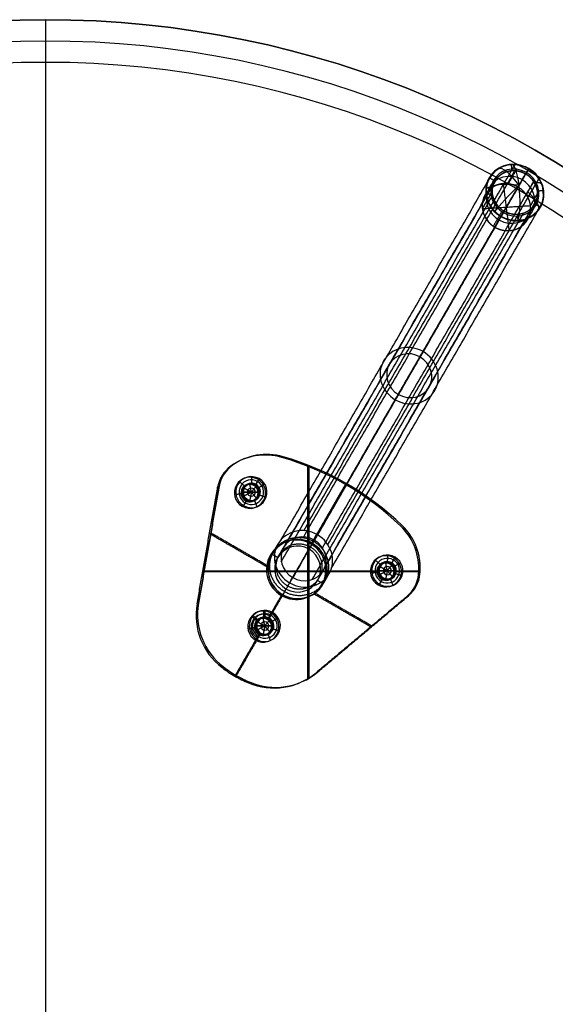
# Model space of a CAD drawing. Header units: millimetres. Extents: x -280 to 335, y -299 to 301.
# Tile 10 of 11: x 28 to 191, y 1 to 301. Entities that reach past the tile are written whole.
import ezdxf

# ---------------------------------------------------------------- set-up
doc = ezdxf.new("R2010")
doc.units = ezdxf.units.MM
doc.header["$MEASUREMENT"] = 0
doc.layers.add('Soround legs', color=7, linetype='Continuous', true_color=0x616161)
doc.layers.add('Sorund table top', color=7, linetype='Continuous', true_color=0x6d9c84)

msp = doc.modelspace()

# ---------------------------------------------------------------- linework, layer by layer
at = {"layer": 'Soround legs', "extrusion": (-0.17101, -0.296198, 0.939693)}
for centre, radius, start, end in [((30.67, 288.26, -96.9), 8.87, 125.249, 305.249), ((30.67, 288.26, -96.9), 8.87, 125.249, 305.249), ((30.67, 288.26, -96.9), 9, 90, 270), ((30.67, 288.26, -96.9), 9, 90, 270), ((30.67, 288.26, -96.9), 7, 90, 270), ((30.67, 288.26, -96.9), 7.5, 35.249, 215.249), ((30.67, 288.26, -96.9), 7.5, 35.249, 215.249), ((30.67, 288.26, -96.9), 9, 270, 90), ((30.67, 288.26, -96.9), 9, 270, 90), ((30.67, 288.26, -96.9), 8.87, 305.249, 125.249), ((30.67, 288.26, -96.9), 8.87, 305.249, 125.249), ((30.67, 288.26, -89.4), 7.5, 35.249, 215.249), ((30.67, 288.26, -96.9), 7, 270, 90), ((30.67, 288.26, -81.9), 7.5, 35.249, 215.249), ((30.67, 288.26, -89.4), 7.5, 215.249, 35.249), ((30.67, 288.26, -96.9), 7.5, 215.249, 35.249), ((30.67, 288.26, -96.9), 7.5, 215.249, 35.249), ((30.67, 288.26, -81.9), 7.5, 215.249, 35.249), ((30.67, 288.26, 91.49), 9, 90, 270), ((30.67, 288.26, 91.49), 7, 90, 270), ((30.67, 288.26, 91.49), 9, 270, 90), ((30.67, 288.26, 91.49), 7, 270, 90), ((30.67, 288.26, 279.88), 9, 90, 270), ((30.67, 288.26, 279.88), 9, 90, 270), ((30.67, 288.26, 279.88), 7, 90, 270), ((30.67, 288.26, 279.88), 7, 90, 270), ((30.67, 288.26, 279.88), 9, 270, 90), ((30.67, 288.26, 279.88), 9, 270, 90), ((30.67, 288.26, 279.88), 7, 270, 90), ((30.67, 288.26, 279.88), 7, 270, 90)]:
    msp.add_arc(centre, radius, start, end, dxfattribs=at)
at = {"layer": 'Soround legs', "extrusion": (0.808141, 0.503413, 0.305749)}
msp.add_arc((115.8, -77.77, 271.43), 9, 279.2644, 359.6703, dxfattribs=at)
at = {"layer": 'Soround legs', "extrusion": (0.978404, 0.061342, 0.197391)}
for start, end in [(286.5539, 6.9598), (286.5539, 6.9598), (206.148, 286.5539), (206.148, 286.5539)]:
    msp.add_arc((235.86, -29.42, 191.41), 9, start, end, dxfattribs=at)
at = {"layer": 'Soround legs', "extrusion": (0.917609, -0.395215, 0.042417)}
msp.add_arc((297.86, 6.14, 66.18), 9, 357.7002, 10.2636, dxfattribs=at)
at = {"layer": 'Soround legs', "extrusion": (0.076998, 0.946807, 0.312453)}
msp.add_arc((-157.67, -73.1, 250.86), 9, 261.5794, 341.9853, dxfattribs=at)
at = {"layer": 'Soround legs', "extrusion": (0.710447, -0.697883, -0.090687)}
msp.add_arc((301.53, 4.71, -46.86), 9, 208.9322, 289.3381, dxfattribs=at)
at = {"layer": 'Soround legs', "extrusion": (-0.304756, 0.922873, 0.235435)}
msp.add_arc((-246.93, -33.48, 176.18), 9, 174.8048, 209.9824, dxfattribs=at)
at = {"layer": 'Soround legs', "extrusion": (0.530939, 0.775714, 0.341134)}
msp.add_arc((-7.35, -95.63, 289.72), 9, 191.0942, 248.8859, dxfattribs=at)
at = {"layer": 'Soround legs'}
for centre, radius, start, end in [((102.91, 150.18, 420.53), 18, 73.8489, 125.7737), ((102.91, 150.18, 422.53), 18, 73.8489, 125.7737), ((102.91, 150.18, 421.53), 18, 73.8489, 125.7737), ((102.91, 150.18, 420.53), 18, 73.8489, 125.7737), ((102.91, 150.18, 422.53), 18, 73.8489, 125.7737), ((102.91, 150.18, 422.53), 18, 73.8489, 125.7737), ((102.91, 150.18, 422.53), 18, 73.8489, 125.7737), ((102.91, 150.18, 420.53), 18, 73.8489, 125.7737), ((102.91, 150.18, 421.53), 18, 73.8489, 125.7737), ((83.58, 83.42, 420.53), 87.5, 46.1511, 73.8489), ((83.58, 83.42, 422.53), 87.5, 46.1511, 73.8489), ((83.58, 83.42, 421.53), 87.5, 46.1511, 73.8489), ((83.58, 83.42, 420.53), 87.5, 46.1511, 73.8489), ((83.58, 83.42, 422.53), 87.5, 46.1511, 73.8489), ((83.58, 83.42, 422.53), 87.5, 46.1511, 73.8489), ((83.58, 83.42, 422.53), 87.5, 46.1511, 73.8489), ((83.58, 83.42, 420.53), 87.5, 46.1511, 73.8489), ((83.58, 83.42, 421.53), 87.5, 46.1511, 73.8489), ((98.23, 156.67, 420.53), 10, 125.7737, 170), ((98.23, 156.67, 422.53), 10, 125.7737, 170), ((98.23, 156.67, 421.53), 10, 125.7737, 170), ((98.23, 156.67, 420.53), 10, 125.7737, 170), ((98.23, 156.67, 422.53), 10, 125.7737, 170), ((98.23, 156.67, 422.53), 10, 125.7737, 170), ((98.23, 156.67, 422.53), 10, 125.7737, 170), ((98.23, 156.67, 420.53), 10, 125.7737, 170), ((98.23, 156.67, 421.53), 10, 125.7737, 170), ((98.23, 156.67, 420.53), 4.75, 60, 240), ((98.23, 156.67, 420.53), 4.75, 60, 240), ((98.23, 156.67, 421.53), 3.75, 60, 240), ((98.23, 156.67, 422.53), 2.75, 60, 240), ((98.23, 156.67, 422.53), 2.75, 60, 240), ((98.23, 156.67, 422.53), 2.5, 0, 180), ((98.23, 156.67, 432.53), 2.5, 0, 180), ((98.23, 156.67, 422.53), 2.5, 0, 180), ((98.23, 156.67, 432.53), 2.5, 0, 180), ((98.23, 156.67, 427.53), 2.5, 0, 180), ((98.23, 156.67, 420.53), 4.75, 240, 60), ((98.23, 156.67, 420.53), 4.75, 240, 60), ((98.23, 156.67, 421.53), 3.75, 240, 60), ((98.23, 156.67, 422.53), 2.75, 240, 60), ((98.23, 156.67, 422.53), 2.75, 240, 60), ((98.23, 156.67, 422.53), 2.5, 180, 0), ((98.23, 156.67, 432.53), 2.5, 180, 0), ((98.23, 156.67, 427.53), 2.5, 180, 0), ((98.23, 156.67, 432.53), 2.5, 180, 0), ((98.23, 156.67, 422.53), 2.5, 180, 360), ((98.23, 156.67, 433.28), 1.25, 0, 180), ((98.23, 156.67, 433.28), 1.25, 180, 0), ((131.72, 133.54, 420.53), 18, 354.2263, 46.1511), ((131.72, 133.54, 422.53), 18, 354.2263, 46.1511), ((131.72, 133.54, 421.53), 18, 354.2263, 46.1511), ((131.72, 133.54, 420.53), 18, 354.2263, 46.1511), ((131.72, 133.54, 422.53), 18, 354.2263, 46.1511), ((131.72, 133.54, 422.53), 18, 0, 46.1511), ((131.72, 133.54, 420.53), 18, 0, 46.1511), ((131.72, 133.54, 422.53), 18, 0, 46.1511), ((131.72, 133.54, 421.53), 18, 0, 46.1511), ((112.33, 133.22, 420.53), 9.05, 60, 240), ((112.33, 133.22, 422.53), 9.05, 60, 240), ((112.33, 133.22, 421.53), 9.05, 60, 240), ((112.33, 133.22, 420.53), 9.05, 60, 240), ((112.33, 133.22, 422.53), 9.05, 60, 240), ((112.33, 133.22, 382.11), 9, 60, 240), ((112.33, 133.22, 382.11), 9, 60, 240), ((112.33, 133.22, 422.53), 9, 60, 240), ((112.33, 133.22, 402.32), 9, 60, 240), ((112.33, 133.22, 420.53), 9.05, 240, 60), ((112.33, 133.22, 422.53), 9.05, 240, 60), ((112.33, 133.22, 420.53), 9.05, 240, 60), ((112.33, 133.22, 422.53), 9.05, 240, 60), ((112.33, 133.22, 421.53), 9.05, 240, 60), ((112.33, 133.22, 382.11), 9, 240, 60), ((112.33, 133.22, 422.53), 9, 240, 60), ((112.33, 133.22, 402.32), 9, 240, 60), ((112.33, 133.22, 382.11), 9, 240, 60), ((112.33, 133.22, 422.53), 7, 60, 240), ((112.33, 133.22, 422.53), 7, 60, 240), ((112.33, 133.22, 382.11), 7, 60, 240), ((112.33, 133.22, 402.32), 7, 60, 240), ((112.33, 133.22, 382.11), 7, 60, 240), ((112.33, 133.22, 422.53), 7, 240, 60), ((112.33, 133.22, 382.11), 7, 240, 60), ((112.33, 133.22, 422.53), 7, 240, 60), ((112.33, 133.22, 382.11), 7, 240, 60), ((112.33, 133.22, 402.32), 7, 240, 60), ((139.68, 132.74, 420.53), 4.75, 60, 240), ((139.68, 132.74, 420.53), 4.75, 60, 240), ((139.68, 132.74, 421.53), 3.75, 60, 240), ((139.68, 132.74, 422.53), 2.75, 60, 240), ((139.68, 132.74, 422.53), 2.75, 60, 240), ((139.68, 132.74, 422.53), 2.5, 0, 180), ((139.68, 132.74, 432.53), 2.5, 0, 180), ((139.68, 132.74, 422.53), 2.5, 0, 180), ((139.68, 132.74, 432.53), 2.5, 0, 180), ((139.68, 132.74, 427.53), 2.5, 0, 180), ((139.68, 132.74, 420.53), 4.75, 240, 60), ((139.68, 132.74, 420.53), 4.75, 240, 60), ((139.68, 132.74, 421.53), 3.75, 240, 60), ((139.68, 132.74, 422.53), 2.75, 240, 60), ((139.68, 132.74, 422.53), 2.75, 240, 60), ((139.68, 132.74, 422.53), 2.5, 180, 0), ((139.68, 132.74, 432.53), 2.5, 180, 0), ((139.68, 132.74, 427.53), 2.5, 180, 360), ((139.68, 132.74, 432.53), 2.5, 180, 0), ((139.68, 132.74, 422.53), 2.5, 180, 360), ((139.68, 132.74, 433.28), 1.25, 0, 180), ((139.68, 132.74, 433.28), 1.25, 180, 0), ((131.72, 133.54, 420.53), 18, 354.2263, 360), ((131.72, 133.54, 421.53), 18, 354.2263, 0), ((139.68, 132.74, 420.53), 10, 310, 354.2263), ((139.68, 132.74, 422.53), 10, 310, 354.2263), ((139.68, 132.74, 421.53), 10, 310, 354.2263), ((139.68, 132.74, 420.53), 10, 310, 354.2263), ((139.68, 132.74, 422.53), 10, 310, 354.2263), ((139.68, 132.74, 422.53), 10, 310, 354.2263), ((139.68, 132.74, 422.53), 10, 310, 354.2263), ((139.68, 132.74, 420.53), 10, 310, 354.2263), ((139.68, 132.74, 421.53), 10, 310, 354.2263), ((101.81, 119.36, 420.53), 20, 170, 232.8051), ((101.81, 119.36, 422.53), 20, 170, 232.8051), ((101.81, 119.36, 421.53), 20, 170, 232.8051), ((101.81, 119.36, 420.53), 20, 170, 232.8051), ((101.81, 119.36, 422.53), 20, 170, 232.8051), ((101.81, 119.36, 422.53), 20, 170, 232.8051), ((101.81, 119.36, 422.53), 20, 170, 232.8051), ((101.81, 119.36, 420.53), 20, 170, 232.8051), ((101.81, 119.36, 421.53), 20, 170, 232.8051), ((102.33, 115.9, 420.53), 4.75, 60, 240), ((102.33, 115.9, 420.53), 4.75, 60, 240), ((102.33, 115.9, 420.53), 4.75, 240, 60), ((102.33, 115.9, 420.53), 4.75, 240, 60), ((102.33, 115.9, 421.53), 3.75, 60, 240), ((102.33, 115.9, 422.53), 2.75, 60, 240), ((102.33, 115.9, 422.53), 2.75, 60, 240), ((102.33, 115.9, 422.53), 2.5, 0, 180), ((102.33, 115.9, 432.53), 2.5, 0, 180), ((102.33, 115.9, 422.53), 2.5, 0, 180), ((102.33, 115.9, 432.53), 2.5, 0, 180), ((102.33, 115.9, 427.53), 2.5, 0, 180), ((102.33, 115.9, 421.53), 3.75, 240, 60), ((102.33, 115.9, 422.53), 2.75, 240, 60), ((102.33, 115.9, 422.53), 2.75, 240, 60), ((102.33, 115.9, 433.28), 1.25, 0, 180), ((102.33, 115.9, 422.53), 2.5, 180, 0), ((102.33, 115.9, 432.53), 2.5, 180, 0), ((102.33, 115.9, 427.53), 2.5, 180, 360), ((102.33, 115.9, 432.53), 2.5, 180, 0), ((102.33, 115.9, 422.53), 2.5, 180, 360), ((102.33, 115.9, 433.28), 1.25, 180, 0), ((112.33, 133.22, 422.53), 37.4, 232.8051, 240), ((112.33, 133.22, 420.53), 37.4, 232.8051, 240), ((112.33, 133.22, 421.53), 37.4, 232.8051, 240), ((112.33, 133.22, 420.53), 37.4, 232.8051, 240), ((112.33, 133.22, 422.53), 37.4, 232.8051, 240), ((112.33, 133.22, 422.53), 37.4, 232.8051, 247.1949), ((112.33, 133.22, 422.53), 37.4, 232.8051, 247.1949), ((112.33, 133.22, 420.53), 37.4, 232.8051, 247.1949), ((112.33, 133.22, 421.53), 37.4, 232.8051, 247.1949), ((112.33, 133.22, 420.53), 37.4, 240, 247.1949), ((112.33, 133.22, 422.53), 37.4, 240, 247.1949), ((112.33, 133.22, 422.53), 37.4, 240, 247.1949), ((112.33, 133.22, 420.53), 37.4, 240, 247.1949), ((112.33, 133.22, 421.53), 37.4, 240, 247.1949), ((105.58, 117.18, 420.53), 20, 247.1949, 310), ((105.58, 117.18, 422.53), 20, 247.1949, 310), ((105.58, 117.18, 421.53), 20, 247.1949, 310), ((105.58, 117.18, 420.53), 20, 247.1949, 310), ((105.58, 117.18, 422.53), 20, 247.1949, 310), ((105.58, 117.18, 422.53), 20, 247.1949, 310), ((105.58, 117.18, 422.53), 20, 247.1949, 310), ((105.58, 117.18, 420.53), 20, 247.1949, 310), ((105.58, 117.18, 421.53), 20, 247.1949, 310)]:
    msp.add_arc(centre, radius, start, end, dxfattribs=at)
at = {"layer": 'Soround legs', "extrusion": (0.866025, -0.5, -5.26507e-11)}
msp.add_arc((231.53, 382.11, 30.67), 53, 180, 200, dxfattribs=at)
at = {"layer": 'Soround legs', "extrusion": (0.866025, -0.5, -6.92508e-15)}
msp.add_arc((231.53, 382.11, 30.67), 53, 180, 200, dxfattribs=at)
at = {"layer": 'Soround legs', "extrusion": (0.866025, -0.5, 0)}
msp.add_arc((231.53, 382.11, 30.67), 51, 180, 200, dxfattribs=at)
at = {"layer": 'Soround legs', "extrusion": (0.866025, -0.5, -5.47294e-11)}
msp.add_arc((231.53, 382.11, 30.67), 51, 180, 200, dxfattribs=at)
at = {"layer": 'Soround legs', "extrusion": (-7.33737e-09, 1.02923e-22, 1)}
msp.add_arc((131.72, 133.54, 422.53), 18, 354.2263, 360, dxfattribs=at)
at = {"layer": 'Soround legs', "extrusion": (-4.89531e-09, 6.86673e-23, 1)}
msp.add_arc((131.72, 133.54, 422.53), 18, 354.2263, 360, dxfattribs=at)
at = {"layer": 'Soround legs', "extrusion": (0.866025, -0.5, 4.04489e-11)}
msp.add_arc((231.53, 382.11, 30.67), 69, 180, 200, dxfattribs=at)
at = {"layer": 'Soround legs', "extrusion": (0.866025, -0.5, -6.83204e-15)}
msp.add_arc((231.53, 382.11, 30.67), 69, 180, 200, dxfattribs=at)
at = {"layer": 'Soround legs', "extrusion": (0.866025, -0.5, 4.93038e-32)}
msp.add_arc((231.53, 382.11, 30.67), 67, 180, 200, dxfattribs=at)
at = {"layer": 'Soround legs', "extrusion": (0.866025, -0.5, 4.16544e-11)}
msp.add_arc((231.53, 382.11, 30.67), 67, 180, 200, dxfattribs=at)
at = {"layer": 'Soround legs'}
for points in [[(114.19, 144.93, 364.3), (146.41, 200.73, 187.28), (178.63, 256.53, 10.25)], [(182.8, 255.28, 10.61), (150.58, 199.47, 187.64), (118.37, 143.67, 364.67)], [(118.37, 143.67, 364.67), (150.58, 199.47, 187.64), (182.8, 255.28, 10.61)], [(176.58, 250.61, 23.97), (177.87, 252.83, 16.92), (179.15, 255.05, 9.87)], [(177.7, 255.1, 9.63), (177.62, 255.75, 9.82), (177.54, 256.41, 10.01)], [(182.8, 255.28, 10.61), (182.33, 254.46, 10.27), (181.86, 253.65, 9.93)], [(107.32, 142.19, 362.19), (139.53, 197.99, 185.16), (171.75, 253.79, 8.13)], [(108.83, 140.89, 362.06), (141.05, 196.69, 185.03), (173.27, 252.5, 8)], [(114.18, 143.02, 363.7), (146.4, 198.82, 186.67), (178.61, 254.63, 9.64)], [(117.43, 142.05, 363.98), (149.64, 197.85, 186.95), (181.86, 253.65, 9.93)], [(181.86, 253.65, 9.93), (149.64, 197.85, 186.95), (117.43, 142.05, 363.98)], [(121.54, 140.69, 364.3), (153.76, 196.49, 187.28), (185.97, 252.29, 10.25)], [(170.68, 248.74, 22.31), (171.96, 250.96, 15.26), (173.24, 253.19, 8.21)], [(172.51, 251.45, 7.53), (171.64, 251.95, 7.53), (170.78, 252.45, 7.53)], [(119.9, 139.72, 363.7), (152.11, 195.52, 186.67), (184.33, 251.33, 9.64)], [(176.88, 236.36, 19.53), (176.01, 243.51, 21.63), (175.13, 250.66, 23.72)], [(182.07, 247.28, 23.92), (183.35, 249.51, 16.87), (184.63, 251.73, 9.82)], [(105.43, 135.18, 359.64), (137.65, 190.98, 182.61), (169.86, 246.78, 5.58)], [(107.36, 135.44, 360.07), (139.58, 191.24, 183.04), (171.8, 247.04, 6.01)], [(168.67, 243.05, 20.15), (169.95, 245.27, 13.1), (171.23, 247.49, 6.05)], [(171.23, 247.49, 6.05), (169.95, 245.27, 13.1), (168.67, 243.05, 20.15)], [(171.23, 247.49, 6.05), (170.56, 247.45, 5.92), (169.89, 247.41, 5.78)], [(185.91, 248.41, 9.01), (184.63, 246.19, 16.06), (183.34, 243.97, 23.11)], [(183.34, 243.97, 23.11), (184.63, 246.19, 16.06), (185.91, 248.41, 9.01)], [(187.25, 248.5, 9.28), (186.58, 248.45, 9.15), (185.91, 248.41, 9.01)], [(120.72, 134.03, 362.06), (152.94, 189.83, 185.03), (185.16, 245.63, 8)], [(122.61, 133.36, 362.19), (154.82, 189.17, 185.16), (187.04, 244.97, 8.13)], [(168.67, 243.05, 20.15), (176.01, 243.51, 21.63), (183.34, 243.97, 23.11)], [(182.89, 240.54, 21.94), (184.17, 242.77, 14.9), (185.45, 244.99, 7.85)], [(186.36, 243.45, 7.53), (185.5, 243.95, 7.53), (184.63, 244.45, 7.53)], [(109.91, 129.03, 358.51), (142.13, 184.83, 181.48), (174.34, 240.63, 4.45)], [(174.34, 240.63, 4.45), (142.13, 184.83, 181.48), (109.91, 129.03, 358.51)], [(175.28, 242.25, 5.14), (143.06, 186.45, 182.17), (110.85, 130.65, 359.2)], [(110.85, 130.65, 359.2), (143.06, 186.45, 182.17), (175.28, 242.25, 5.14)], [(116.74, 130.03, 360.07), (148.95, 185.83, 183.04), (181.17, 241.63, 6.01)], [(172.02, 237.69, 19.07), (173.31, 239.91, 12.02), (174.59, 242.13, 4.97)], [(175.28, 242.25, 5.14), (174.81, 241.44, 4.79), (174.34, 240.63, 4.45)], [(178.29, 236.59, 19.86), (179.57, 238.81, 12.81), (180.86, 241.03, 5.77)], [(179.6, 239.49, 5.05), (179.52, 240.15, 5.24), (179.44, 240.8, 5.44)], [(117.48, 128.22, 359.64), (149.7, 184.03, 182.61), (181.91, 239.83, 5.58)], [(99.84, 167.91, 422.53), (99.84, 167.91, 421.53), (99.84, 167.91, 420.53)], [(99.84, 167.91, 422.53), (99.84, 167.91, 421.53), (99.84, 167.91, 420.53)], [(107.92, 167.47, 422.53), (107.92, 167.47, 421.53), (107.92, 167.47, 420.53)], [(107.92, 167.47, 420.53), (107.92, 167.47, 421.53), (107.92, 167.47, 422.53)], [(107.92, 167.47, 422.53), (107.92, 167.47, 421.53), (107.92, 167.47, 420.53)], [(107.92, 167.47, 420.53), (107.92, 167.47, 421.53), (107.92, 167.47, 422.53)], [(92.39, 164.78, 422.53), (92.39, 164.78, 421.53), (92.39, 164.78, 420.53)], [(92.39, 164.78, 420.53), (92.39, 164.78, 421.53), (92.39, 164.78, 422.53)], [(92.39, 164.78, 422.53), (92.39, 164.78, 421.53), (92.39, 164.78, 420.53)], [(92.39, 164.78, 420.53), (92.39, 164.78, 421.53), (92.39, 164.78, 422.53)], [(115.77, 164.78, 422.53), (115.77, 132.37, 422.53), (115.77, 99.96, 422.53)], [(89.76, 161.98, 422.53), (89.76, 161.98, 421.53), (89.76, 161.98, 420.53)], [(89.76, 161.98, 422.53), (89.76, 161.98, 421.53), (89.76, 161.98, 420.53)], [(96.17, 158.48, 422.53), (95.41, 159.14, 421.53), (94.66, 159.8, 420.53)], [(98.23, 156.67, 434.03), (97.99, 157.89, 433.28), (97.75, 159.12, 432.53)], [(97.75, 159.12, 432.53), (97.75, 159.12, 427.53), (97.75, 159.12, 422.53)], [(98.32, 159.42, 422.53), (98.36, 160.41, 421.53), (98.39, 161.41, 420.53)], [(99.61, 159.05, 422.53), (100.11, 159.91, 421.53), (100.61, 160.78, 420.53)], [(100.61, 160.78, 420.53), (100.11, 159.91, 421.53), (99.61, 159.05, 422.53)], [(100.57, 158.12, 422.53), (101.42, 158.65, 421.53), (102.27, 159.18, 420.53)], [(127.33, 159.2, 420.53), (122.09, 150.12, 420.53), (116.85, 141.05, 420.53)], [(127.33, 159.2, 422.53), (122.09, 150.12, 422.53), (116.85, 141.05, 422.53)], [(127.33, 159.2, 422.53), (127.33, 159.2, 421.53), (127.33, 159.2, 420.53)], [(127.33, 159.2, 422.53), (127.33, 159.2, 421.53), (127.33, 159.2, 420.53)], [(82.11, 122.83, 420.53), (85.25, 140.62, 420.53), (88.39, 158.4, 420.53)], [(88.39, 158.4, 422.53), (85.25, 140.62, 422.53), (82.11, 122.83, 422.53)], [(82.11, 122.83, 421.53), (85.25, 140.62, 421.53), (88.39, 158.4, 421.53)], [(82.11, 122.83, 420.53), (85.25, 140.62, 420.53), (88.39, 158.4, 420.53)], [(82.11, 122.83, 422.53), (85.25, 140.62, 422.53), (88.39, 158.4, 422.53)], [(82.11, 122.83, 422.53), (85.25, 140.62, 422.53), (88.39, 158.4, 422.53)], [(88.39, 158.4, 420.53), (85.25, 140.62, 420.53), (82.11, 122.83, 420.53)], [(82.11, 122.83, 422.53), (85.25, 140.62, 422.53), (88.39, 158.4, 422.53)], [(88.39, 158.4, 421.53), (85.25, 140.62, 421.53), (82.11, 122.83, 421.53)], [(88.39, 158.4, 420.53), (88.39, 158.4, 421.53), (88.39, 158.4, 422.53)], [(88.39, 158.4, 420.53), (88.39, 158.4, 421.53), (88.39, 158.4, 422.53)], [(88.39, 158.4, 422.53), (88.39, 158.4, 421.53), (88.39, 158.4, 420.53)], [(88.39, 158.4, 420.53), (88.39, 158.4, 421.53), (88.39, 158.4, 422.53)], [(95.52, 156.22, 422.53), (94.53, 156.06, 421.53), (93.55, 155.89, 420.53)], [(95.73, 156.67, 432.53), (95.73, 156.67, 427.53), (95.73, 156.67, 422.53)], [(98.23, 156.67, 434.03), (96.98, 156.67, 433.28), (95.73, 156.67, 432.53)], [(95.73, 156.67, 432.53), (96.98, 156.67, 433.28), (98.23, 156.67, 434.03)], [(95.73, 156.67, 422.53), (95.73, 156.67, 427.53), (95.73, 156.67, 432.53)], [(98.23, 156.67, 434.03), (97.13, 157.26, 433.28), (96.03, 157.85, 432.53)], [(96.03, 157.85, 432.53), (96.03, 157.85, 427.53), (96.03, 157.85, 422.53)], [(98.23, 156.67, 434.03), (97.13, 156.08, 433.28), (96.03, 155.49, 432.53)], [(98.23, 156.67, 434.03), (97.99, 155.44, 433.28), (97.75, 154.21, 432.53)], [(98.23, 156.67, 434.03), (99.03, 157.63, 433.28), (99.82, 158.6, 432.53)], [(100.73, 156.67, 432.53), (99.48, 156.67, 433.28), (98.23, 156.67, 434.03)], [(98.23, 156.67, 434.03), (99.03, 155.7, 433.28), (99.82, 154.73, 432.53)], [(98.23, 156.67, 434.03), (99.48, 156.67, 433.28), (100.73, 156.67, 432.53)], [(99.82, 158.6, 432.53), (99.82, 158.6, 427.53), (99.82, 158.6, 422.53)], [(100.73, 156.67, 422.53), (100.73, 156.67, 427.53), (100.73, 156.67, 432.53)], [(100.73, 156.67, 432.53), (100.73, 156.67, 427.53), (100.73, 156.67, 422.53)], [(95.86, 152.55, 420.53), (96.36, 153.42, 421.53), (96.86, 154.29, 422.53)], [(96.86, 154.29, 422.53), (96.36, 153.42, 421.53), (95.86, 152.55, 420.53)], [(96.03, 155.49, 432.53), (96.03, 155.49, 427.53), (96.03, 155.49, 422.53)], [(97.75, 154.21, 432.53), (97.75, 154.21, 427.53), (97.75, 154.21, 422.53)], [(99.2, 154.09, 422.53), (99.56, 153.16, 421.53), (99.91, 152.22, 420.53)], [(99.82, 154.73, 432.53), (99.82, 154.73, 427.53), (99.82, 154.73, 422.53)], [(100.84, 155.78, 422.53), (101.79, 155.46, 421.53), (102.73, 155.14, 420.53)], [(103.33, 134.14, 420.53), (94.6, 139.18, 420.53), (85.88, 144.21, 420.53)], [(103.33, 134.14, 422.53), (94.6, 139.18, 422.53), (85.88, 144.21, 422.53)], [(144.19, 146.52, 422.53), (144.19, 146.52, 421.53), (144.19, 146.52, 420.53)], [(144.19, 146.52, 420.53), (144.19, 146.52, 421.53), (144.19, 146.52, 422.53)], [(144.19, 146.52, 420.53), (144.19, 146.52, 421.53), (144.19, 146.52, 422.53)], [(144.19, 146.52, 422.53), (144.19, 146.52, 421.53), (144.19, 146.52, 420.53)], [(109.16, 141.64, 382.11), (109.16, 141.64, 402.32), (109.16, 141.64, 422.53)], [(112.62, 142.26, 422.53), (112.62, 142.26, 421.53), (112.62, 142.26, 420.53)], [(116.83, 141.01, 422.53), (116.33, 140.14, 422.53), (115.83, 139.28, 422.53)], [(116.83, 141.01, 382.11), (116.83, 141.01, 402.32), (116.83, 141.01, 422.53)], [(116.83, 141.01, 422.53), (116.83, 141.01, 402.32), (116.83, 141.01, 382.11)], [(116.85, 141.05, 422.53), (116.85, 141.05, 421.53), (116.85, 141.05, 420.53)], [(116.85, 141.05, 420.53), (116.85, 141.05, 421.53), (116.85, 141.05, 422.53)], [(147.91, 141.42, 422.53), (147.91, 141.42, 421.53), (147.91, 141.42, 420.53)], [(85.25, 140.62, 420.53), (85.25, 140.62, 421.53), (85.25, 140.62, 422.53)], [(85.25, 140.62, 420.53), (85.25, 140.62, 421.53), (85.25, 140.62, 422.53)], [(105.52, 139.18, 422.53), (105.52, 139.18, 421.53), (105.52, 139.18, 420.53)], [(109.86, 139.77, 382.11), (109.86, 139.77, 402.32), (109.86, 139.77, 422.53)], [(115.83, 139.28, 422.53), (115.83, 139.28, 402.32), (115.83, 139.28, 382.11)], [(115.83, 139.28, 382.11), (115.83, 139.28, 402.32), (115.83, 139.28, 422.53)], [(148.62, 139.75, 422.53), (148.62, 139.75, 421.53), (148.62, 139.75, 420.53)], [(103.81, 136.11, 382.11), (103.81, 136.11, 402.32), (103.81, 136.11, 422.53)], [(106.27, 136.72, 422.53), (105.4, 137.22, 422.53), (104.53, 137.72, 422.53)], [(105.7, 135.47, 382.11), (105.7, 135.47, 402.32), (105.7, 135.47, 422.53)], [(120.01, 137.99, 422.53), (120.01, 137.99, 421.53), (120.01, 137.99, 420.53)], [(137.62, 134.55, 422.53), (136.86, 135.21, 421.53), (136.11, 135.87, 420.53)], [(139.68, 132.74, 434.03), (139.44, 133.96, 433.28), (139.2, 135.19, 432.53)], [(139.2, 135.19, 432.53), (139.2, 135.19, 427.53), (139.2, 135.19, 422.53)], [(139.77, 135.48, 422.53), (139.81, 136.48, 421.53), (139.84, 137.48, 420.53)], [(141.06, 135.12, 422.53), (141.56, 135.98, 421.53), (142.06, 136.85, 420.53)], [(142.06, 136.85, 420.53), (141.56, 135.98, 421.53), (141.06, 135.12, 422.53)], [(142.02, 134.19, 422.53), (142.87, 134.72, 421.53), (143.72, 135.24, 420.53)], [(83.85, 132.68, 422.53), (110.52, 132.68, 422.53), (137.18, 132.68, 422.53)], [(119.23, 134.36, 382.11), (119.23, 134.36, 402.32), (119.23, 134.36, 422.53)], [(121.21, 134.68, 382.11), (121.21, 134.68, 402.32), (121.21, 134.68, 422.53)], [(136.97, 132.29, 422.53), (135.98, 132.12, 421.53), (135, 131.96, 420.53)], [(137.18, 132.74, 432.53), (137.18, 132.74, 427.53), (137.18, 132.74, 422.53)], [(139.68, 132.74, 434.03), (138.43, 132.74, 433.28), (137.18, 132.74, 432.53)], [(137.18, 132.74, 432.53), (138.43, 132.74, 433.28), (139.68, 132.74, 434.03)], [(137.18, 132.74, 422.53), (137.18, 132.74, 427.53), (137.18, 132.74, 432.53)], [(139.68, 132.74, 434.03), (138.58, 133.33, 433.28), (137.48, 133.91, 432.53)], [(137.48, 133.91, 432.53), (137.48, 133.91, 427.53), (137.48, 133.91, 422.53)], [(139.68, 132.74, 434.03), (138.58, 132.15, 433.28), (137.48, 131.56, 432.53)], [(139.68, 132.74, 434.03), (139.44, 131.51, 433.28), (139.2, 130.28, 432.53)], [(139.68, 132.74, 434.03), (140.48, 133.7, 433.28), (141.27, 134.67, 432.53)], [(142.18, 132.74, 432.53), (140.93, 132.74, 433.28), (139.68, 132.74, 434.03)], [(139.68, 132.74, 434.03), (140.48, 131.77, 433.28), (141.27, 130.8, 432.53)], [(139.68, 132.74, 434.03), (140.93, 132.74, 433.28), (142.18, 132.74, 432.53)], [(141.27, 134.67, 432.53), (141.27, 134.67, 427.53), (141.27, 134.67, 422.53)], [(142.18, 132.74, 422.53), (142.18, 132.74, 427.53), (142.18, 132.74, 432.53)], [(142.18, 132.74, 432.53), (142.18, 132.74, 427.53), (142.18, 132.74, 422.53)], [(142.18, 132.68, 422.53), (145.94, 132.68, 422.53), (149.7, 132.68, 422.53)], [(149.7, 132.52, 422.53), (149.7, 132.52, 421.53), (149.7, 132.52, 420.53)], [(149.72, 133.54, 422.53), (149.72, 133.54, 421.53), (149.72, 133.54, 420.53)], [(149.72, 133.54, 420.53), (149.72, 133.54, 421.53), (149.72, 133.54, 422.53)], [(103.4, 131.74, 422.53), (103.4, 131.74, 421.53), (103.4, 131.74, 420.53)], [(106.38, 129.52, 382.11), (106.38, 129.52, 402.32), (106.38, 129.52, 422.53)], [(120.12, 128.72, 422.53), (119.26, 129.22, 422.53), (118.39, 129.72, 422.53)], [(120.9, 130.31, 422.53), (120.9, 130.31, 421.53), (120.9, 130.31, 420.53)], [(137.31, 128.62, 420.53), (137.81, 129.49, 421.53), (138.31, 130.35, 422.53)], [(138.31, 130.35, 422.53), (137.81, 129.49, 421.53), (137.31, 128.62, 420.53)], [(137.48, 131.56, 432.53), (137.48, 131.56, 427.53), (137.48, 131.56, 422.53)], [(139.2, 130.28, 432.53), (139.2, 130.28, 427.53), (139.2, 130.28, 422.53)], [(140.65, 130.16, 422.53), (141, 129.23, 421.53), (141.36, 128.29, 420.53)], [(141.27, 130.8, 432.53), (141.27, 130.8, 427.53), (141.27, 130.8, 422.53)], [(142.29, 131.85, 422.53), (143.24, 131.53, 421.53), (144.18, 131.21, 420.53)], [(149.63, 131.73, 420.53), (149.63, 131.73, 421.53), (149.63, 131.73, 422.53)], [(149.63, 131.73, 422.53), (149.63, 131.73, 421.53), (149.63, 131.73, 420.53)], [(149.63, 131.73, 420.53), (149.63, 131.73, 421.53), (149.63, 131.73, 422.53)], [(149.63, 131.73, 422.53), (149.63, 131.73, 421.53), (149.63, 131.73, 420.53)], [(104.69, 128.46, 382.11), (104.69, 128.46, 402.32), (104.69, 128.46, 422.53)], [(108.83, 127.15, 422.53), (108.33, 126.29, 422.53), (107.83, 125.42, 422.53)], [(108.83, 127.15, 382.11), (108.83, 127.15, 402.32), (108.83, 127.15, 422.53)], [(108.83, 127.15, 422.53), (108.83, 127.15, 402.32), (108.83, 127.15, 382.11)], [(112.1, 126.22, 382.11), (112.1, 126.22, 402.32), (112.1, 126.22, 422.53)], [(117.59, 128.6, 382.11), (117.59, 128.6, 402.32), (117.59, 128.6, 422.53)], [(119.09, 127.28, 382.11), (119.09, 127.28, 402.32), (119.09, 127.28, 422.53)], [(148.52, 128.06, 422.53), (148.52, 128.06, 421.53), (148.52, 128.06, 420.53)], [(148.52, 128.06, 422.53), (148.52, 128.06, 421.53), (148.52, 128.06, 420.53)], [(107.8, 125.38, 422.53), (105.75, 121.83, 422.53), (103.7, 118.28, 422.53)], [(107.8, 125.38, 420.53), (106.25, 122.69, 420.53), (104.7, 120.01, 420.53)], [(107.8, 125.38, 420.53), (107.8, 125.38, 421.53), (107.8, 125.38, 422.53)], [(107.8, 125.38, 422.53), (107.8, 125.38, 421.53), (107.8, 125.38, 420.53)], [(107.83, 125.42, 422.53), (107.83, 125.42, 402.32), (107.83, 125.42, 382.11)], [(107.83, 125.42, 382.11), (107.83, 125.42, 402.32), (107.83, 125.42, 422.53)], [(112.03, 124.22, 382.11), (112.03, 124.22, 402.32), (112.03, 124.22, 422.53)], [(115.52, 124.75, 422.53), (115.52, 124.75, 421.53), (115.52, 124.75, 420.53)], [(135.07, 115.81, 420.53), (126.35, 120.85, 420.53), (117.63, 125.88, 420.53)], [(135.07, 115.81, 422.53), (126.35, 120.85, 422.53), (117.63, 125.88, 422.53)], [(146.11, 125.08, 420.53), (132.28, 113.47, 420.53), (118.44, 101.86, 420.53)], [(118.44, 101.86, 422.53), (132.28, 113.47, 422.53), (146.11, 125.08, 422.53)], [(146.11, 125.08, 421.53), (132.28, 113.47, 421.53), (118.44, 101.86, 421.53)], [(146.11, 125.08, 420.53), (132.28, 113.47, 420.53), (118.44, 101.86, 420.53)], [(146.11, 125.08, 422.53), (132.28, 113.47, 422.53), (118.44, 101.86, 422.53)], [(146.11, 125.08, 422.53), (132.28, 113.47, 422.53), (118.44, 101.86, 422.53)], [(118.44, 101.86, 420.53), (132.28, 113.47, 420.53), (146.11, 125.08, 420.53)], [(146.11, 125.08, 422.53), (132.28, 113.47, 422.53), (118.44, 101.86, 422.53)], [(118.44, 101.86, 421.53), (132.28, 113.47, 421.53), (146.11, 125.08, 421.53)], [(146.11, 125.08, 422.53), (146.11, 125.08, 421.53), (146.11, 125.08, 420.53)], [(146.11, 125.08, 422.53), (146.11, 125.08, 421.53), (146.11, 125.08, 420.53)], [(146.11, 125.08, 422.53), (146.11, 125.08, 421.53), (146.11, 125.08, 420.53)], [(146.11, 125.08, 420.53), (146.11, 125.08, 421.53), (146.11, 125.08, 422.53)], [(82.11, 122.83, 422.53), (82.11, 122.83, 421.53), (82.11, 122.83, 420.53)], [(82.11, 122.83, 422.53), (82.11, 122.83, 421.53), (82.11, 122.83, 420.53)], [(82.11, 122.83, 422.53), (82.11, 122.83, 421.53), (82.11, 122.83, 420.53)], [(82.11, 122.83, 420.53), (82.11, 122.83, 421.53), (82.11, 122.83, 422.53)], [(102.42, 118.64, 422.53), (102.45, 119.64, 421.53), (102.48, 120.64, 420.53)], [(103.7, 118.28, 422.53), (104.2, 119.14, 421.53), (104.7, 120.01, 420.53)], [(104.7, 120.01, 420.53), (104.2, 119.14, 421.53), (103.7, 118.28, 422.53)], [(100.26, 117.71, 422.53), (99.51, 118.37, 421.53), (98.76, 119.03, 420.53)], [(102.33, 115.9, 434.03), (101.23, 116.48, 433.28), (100.12, 117.07, 432.53)], [(100.12, 117.07, 432.53), (100.12, 117.07, 427.53), (100.12, 117.07, 422.53)], [(102.33, 115.9, 434.03), (102.08, 117.12, 433.28), (101.84, 118.35, 432.53)], [(101.84, 118.35, 432.53), (101.84, 118.35, 427.53), (101.84, 118.35, 422.53)], [(102.33, 115.9, 434.03), (103.12, 116.86, 433.28), (103.91, 117.83, 432.53)], [(103.91, 117.83, 432.53), (103.91, 117.83, 427.53), (103.91, 117.83, 422.53)], [(104.66, 117.35, 422.53), (105.51, 117.88, 421.53), (106.36, 118.4, 420.53)], [(99.61, 115.45, 422.53), (98.63, 115.28, 421.53), (97.64, 115.12, 420.53)], [(99.83, 115.9, 432.53), (99.83, 115.9, 427.53), (99.83, 115.9, 422.53)], [(102.33, 115.9, 434.03), (101.08, 115.9, 433.28), (99.83, 115.9, 432.53)], [(99.83, 115.9, 432.53), (101.08, 115.9, 433.28), (102.33, 115.9, 434.03)], [(99.83, 115.9, 422.53), (99.83, 115.9, 427.53), (99.83, 115.9, 432.53)], [(102.33, 115.9, 434.03), (101.23, 115.31, 433.28), (100.12, 114.72, 432.53)], [(100.12, 114.72, 432.53), (100.12, 114.72, 427.53), (100.12, 114.72, 422.53)], [(102.33, 115.9, 434.03), (102.08, 114.67, 433.28), (101.84, 113.44, 432.53)], [(104.83, 115.9, 432.53), (103.58, 115.9, 433.28), (102.33, 115.9, 434.03)], [(102.33, 115.9, 434.03), (103.12, 114.93, 433.28), (103.91, 113.96, 432.53)], [(102.33, 115.9, 434.03), (103.58, 115.9, 433.28), (104.83, 115.9, 432.53)], [(104.83, 115.9, 422.53), (104.83, 115.9, 427.53), (104.83, 115.9, 432.53)], [(104.83, 115.9, 432.53), (104.83, 115.9, 427.53), (104.83, 115.9, 422.53)], [(104.93, 115.01, 422.53), (105.88, 114.69, 421.53), (106.83, 114.37, 420.53)], [(83.15, 112.16, 422.53), (83.15, 112.16, 421.53), (83.15, 112.16, 420.53)], [(83.19, 112.06, 422.53), (83.19, 112.06, 421.53), (83.19, 112.06, 420.53)], [(100.95, 113.51, 422.53), (97.29, 107.17, 422.53), (93.63, 100.83, 422.53)], [(99.95, 111.78, 420.53), (96.79, 106.3, 420.53), (93.63, 100.83, 420.53)], [(99.95, 111.78, 420.53), (100.45, 112.65, 421.53), (100.95, 113.51, 422.53)], [(100.95, 113.51, 422.53), (100.45, 112.65, 421.53), (99.95, 111.78, 420.53)], [(101.84, 113.44, 432.53), (101.84, 113.44, 427.53), (101.84, 113.44, 422.53)], [(103.3, 113.32, 422.53), (103.65, 112.39, 421.53), (104, 111.45, 420.53)], [(103.91, 113.96, 432.53), (103.91, 113.96, 427.53), (103.91, 113.96, 422.53)], [(132.28, 113.47, 420.53), (132.28, 113.47, 421.53), (132.28, 113.47, 422.53)], [(132.28, 113.47, 420.53), (132.28, 113.47, 421.53), (132.28, 113.47, 422.53)], [(89.72, 103.42, 422.53), (89.72, 103.42, 421.53), (89.72, 103.42, 420.53)], [(89.72, 103.42, 420.53), (89.72, 103.42, 421.53), (89.72, 103.42, 422.53)], [(89.72, 103.42, 422.53), (89.72, 103.42, 421.53), (89.72, 103.42, 420.53)], [(89.72, 103.42, 420.53), (89.72, 103.42, 421.53), (89.72, 103.42, 422.53)], [(91.39, 102.23, 422.53), (91.39, 102.23, 421.53), (91.39, 102.23, 420.53)], [(93.63, 100.83, 420.53), (93.63, 100.83, 421.53), (93.63, 100.83, 422.53)], [(93.63, 100.83, 422.53), (93.63, 100.83, 421.53), (93.63, 100.83, 420.53)], [(93.63, 100.83, 422.53), (93.63, 100.83, 421.53), (93.63, 100.83, 420.53)], [(95.96, 99.59, 422.53), (95.96, 99.59, 421.53), (95.96, 99.59, 420.53)], [(118.44, 101.86, 420.53), (118.44, 101.86, 421.53), (118.44, 101.86, 422.53)], [(118.44, 101.86, 420.53), (118.44, 101.86, 421.53), (118.44, 101.86, 422.53)], [(118.44, 101.86, 422.53), (118.44, 101.86, 421.53), (118.44, 101.86, 420.53)], [(118.44, 101.86, 420.53), (118.44, 101.86, 421.53), (118.44, 101.86, 422.53)], [(97.83, 98.74, 422.53), (97.83, 98.74, 421.53), (97.83, 98.74, 420.53)], [(97.83, 98.74, 420.53), (97.83, 98.74, 421.53), (97.83, 98.74, 422.53)], [(97.83, 98.74, 422.53), (97.83, 98.74, 421.53), (97.83, 98.74, 420.53)], [(97.83, 98.74, 420.53), (97.83, 98.74, 421.53), (97.83, 98.74, 422.53)], [(108.57, 97.4, 422.53), (108.57, 97.4, 421.53), (108.57, 97.4, 420.53)], [(108.69, 97.42, 422.53), (108.69, 97.42, 421.53), (108.69, 97.42, 420.53)]]:
    msp.add_open_spline(points, degree=2, dxfattribs=at)
for points, knots in [([(175.28, 242.25, 5.14), (174.68, 242.6, 5.14), (173.64, 243.49, 5.23), (172.78, 244.56, 5.41), (172.15, 245.76, 5.67), (171.77, 247.04, 6), (171.64, 248.35, 6.4), (171.78, 249.66, 6.83), (172.18, 250.89, 7.3), (172.83, 252.01, 7.77), (173.27, 252.5, 8), (173.7, 252.98, 8.23), (174.76, 253.75, 8.67), (175.96, 254.3, 9.06), (177.26, 254.61, 9.39), (178.61, 254.66, 9.65), (179.96, 254.45, 9.83), (180.61, 254.22, 9.88), (181.26, 253.99, 9.93), (181.86, 253.65, 9.93)], [0, 0, 0, 0.0625, 0.125, 0.1875, 0.25, 0.3125, 0.375, 0.4375, 0.5, 0.5625, 0.5625, 0.625, 0.6875, 0.75, 0.8125, 0.875, 0.9375, 0.9375, 1, 1, 1]), ([(181.86, 253.65, 9.93), (182.46, 253.3, 9.93), (182.98, 252.86, 9.88), (183.5, 252.41, 9.83), (183.93, 251.87, 9.74), (184.36, 251.34, 9.65), (184.67, 250.74, 9.52), (184.99, 250.15, 9.39), (185.38, 248.86, 9.06), (185.44, 248.21, 8.86), (185.5, 247.55, 8.67), (185.43, 246.9, 8.45), (185.36, 246.25, 8.23), (185.16, 245.63, 8), (184.96, 245.01, 7.77), (184.31, 243.89, 7.3), (183.87, 243.41, 7.06), (183.44, 242.92, 6.83), (182.38, 242.15, 6.4), (181.18, 241.6, 6), (179.88, 241.3, 5.67), (178.53, 241.25, 5.41), (177.18, 241.45, 5.23), (176.53, 241.68, 5.18), (175.88, 241.91, 5.14), (175.28, 242.25, 5.14)], [1, 1, 1, 1.0625, 1.0625, 1.125, 1.125, 1.1875, 1.1875, 1.25, 1.3125, 1.3125, 1.375, 1.375, 1.4375, 1.4375, 1.5, 1.5625, 1.5625, 1.625, 1.6875, 1.75, 1.8125, 1.875, 1.9375, 1.9375, 2, 2, 2]), ([(183.34, 243.97, 23.11), (183.26, 244.67, 23.31), (182.81, 246.04, 23.66), (182.1, 247.3, 23.93), (181.15, 248.42, 24.11), (180.01, 249.35, 24.2), (178.71, 250.06, 24.18), (177.31, 250.52, 24.07), (175.86, 250.7, 23.87), (174.41, 250.61, 23.58), (173.03, 250.25, 23.21), (171.76, 249.63, 22.78), (170.65, 248.77, 22.31), (169.75, 247.71, 21.81), (169.09, 246.49, 21.31), (168.7, 245.15, 20.81), (168.64, 244.45, 20.58), (168.58, 243.75, 20.35), (168.67, 243.05, 20.15)], [1, 1, 1, 1.0625, 1.125, 1.1875, 1.25, 1.3125, 1.375, 1.4375, 1.5, 1.5625, 1.625, 1.6875, 1.75, 1.8125, 1.875, 1.9375, 1.9375, 2, 2, 2]), ([(168.67, 243.05, 20.15), (168.75, 242.34, 19.94), (168.98, 241.66, 19.77), (169.2, 240.98, 19.59), (169.56, 240.35, 19.46), (169.91, 239.71, 19.32), (170.39, 239.15, 19.23), (170.86, 238.59, 19.14), (172, 237.66, 19.06), (172.65, 237.31, 19.06), (173.3, 236.96, 19.07), (174, 236.73, 19.12), (174.7, 236.5, 19.18), (175.43, 236.41, 19.28), (176.15, 236.31, 19.39), (177.6, 236.41, 19.68), (178.29, 236.59, 19.86), (178.98, 236.77, 20.04), (180.25, 237.39, 20.47), (181.36, 238.25, 20.94), (182.26, 239.31, 21.44), (182.92, 240.53, 21.95), (183.32, 241.87, 22.44), (183.43, 243.26, 22.9), (183.34, 243.97, 23.11)], [0, 0, 0, 0.0625, 0.0625, 0.125, 0.125, 0.1875, 0.1875, 0.25, 0.3125, 0.3125, 0.375, 0.375, 0.4375, 0.4375, 0.5, 0.5625, 0.5625, 0.625, 0.6875, 0.75, 0.8125, 0.875, 0.9375, 1, 1, 1]), ([(116.83, 141.01, 422.53), (116.06, 141.45, 422.53), (115.22, 141.74, 422.53), (114.38, 142.02, 422.53), (112.62, 142.25, 422.53), (110.85, 142.14, 422.53), (109.14, 141.68, 422.53), (107.55, 140.9, 422.53), (106.15, 139.82, 422.53), (104.98, 138.48, 422.53), (104.09, 136.95, 422.53), (103.52, 135.27, 422.53), (103.29, 133.51, 422.53), (103.41, 131.74, 422.53), (103.86, 130.03, 422.53), (104.65, 128.44, 422.53), (105.73, 127.03, 422.53), (107.06, 125.86, 422.53), (107.83, 125.42, 422.53)], [0, 0, 0, 0.0625, 0.0625, 0.125, 0.1875, 0.25, 0.3125, 0.375, 0.4375, 0.5, 0.5625, 0.625, 0.6875, 0.75, 0.8125, 0.875, 0.9375, 1, 1, 1]), ([(107.83, 125.42, 422.53), (108.6, 124.98, 422.53), (110.27, 124.41, 422.53), (112.03, 124.18, 422.53), (113.8, 124.29, 422.53), (115.51, 124.75, 422.53), (117.1, 125.54, 422.53), (118.51, 126.62, 422.53), (119.09, 127.28, 422.53), (119.68, 127.95, 422.53), (120.57, 129.48, 422.53), (120.85, 130.32, 422.53), (121.14, 131.16, 422.53), (121.25, 132.04, 422.53), (121.37, 132.92, 422.53), (121.31, 133.8, 422.53), (121.25, 134.69, 422.53), (120.79, 136.4, 422.53), (120.4, 137.2, 422.53), (120.01, 137.99, 422.53), (119.47, 138.69, 422.53), (118.93, 139.4, 422.53), (118.26, 139.98, 422.53), (117.6, 140.57, 422.53), (116.83, 141.01, 422.53)], [1, 1, 1, 1.0625, 1.125, 1.1875, 1.25, 1.3125, 1.375, 1.4375, 1.4375, 1.5, 1.5625, 1.5625, 1.625, 1.625, 1.6875, 1.6875, 1.75, 1.8125, 1.8125, 1.875, 1.875, 1.9375, 1.9375, 2, 2, 2])]:
    msp.add_open_spline(points, degree=2, knots=knots, dxfattribs=at)
for points in [[(108.35, 126.33, 370.13), (103.75, 128.99, 370.13), (102.42, 134.05, 370.78), (104.99, 138.51, 371.69), (107.56, 142.96, 372.6), (112.61, 144.34, 373.25), (117.22, 141.68, 373.25)], [(117.22, 141.68, 373.25), (121.82, 139.02, 373.25), (123.15, 133.96, 372.6), (120.58, 129.51, 371.69), (118, 125.05, 370.78), (112.96, 123.67, 370.13), (108.35, 126.33, 370.13)], [(109.34, 128.04, 370.48), (105.76, 130.1, 370.48), (104.72, 134.04, 370.99), (106.72, 137.51, 371.69), (108.72, 140.97, 372.4), (112.65, 142.04, 372.91), (116.23, 139.98, 372.91)], [(116.23, 139.98, 372.91), (119.81, 137.91, 372.91), (120.85, 133.97, 372.4), (118.85, 130.51, 371.69), (116.84, 127.04, 370.99), (112.92, 125.97, 370.48), (109.34, 128.04, 370.48)]]:
    msp.add_rational_spline(points, [0.952127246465, 0.775607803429, 0.789033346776, 0.992403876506, 0.789033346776, 0.775607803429, 0.952127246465], degree=3, knots=[0.0330076, 0.0330076, 0.0330076, 0.0330076, 0.5, 0.5, 0.5, 0.9669924, 0.9669924, 0.9669924, 0.9669924], dxfattribs=at)
for points, weights in [([(104.53, 137.72, 382.11), (104.53, 137.72, 375.09), (105.14, 138.77, 368.18), (106.34, 140.85, 361.59)], [1, 0.989871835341, 0.989871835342, 1]), ([(106.27, 136.72, 382.11), (106.27, 136.72, 375.09), (106.87, 137.77, 368.18), (108.07, 139.85, 361.59)], [1, 0.989871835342, 0.989871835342, 0.999999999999]), ([(118.39, 129.72, 382.11), (118.39, 129.72, 375.09), (119, 130.77, 368.18), (120.2, 132.85, 361.59)], [1, 0.989871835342, 0.989871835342, 1]), ([(120.12, 128.72, 382.11), (120.12, 128.72, 375.09), (120.73, 129.77, 368.18), (121.93, 131.85, 361.59)], [0.999999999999, 0.989871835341, 0.989871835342, 1])]:
    msp.add_rational_spline(points, weights, degree=3, dxfattribs=at)
at = {"layer": 'Sorund table top'}
msp.add_circle((35.45, 0.62, 422.73), 300, dxfattribs=at)
for centre, radius, start, end in [((35.45, 0.62, 428.73), 300, 0, 180), ((35.45, 0.62, 428.73), 300, 0, 180), ((35.45, 0.62, 422.73), 300, 0, 180), ((35.45, 0.62, 422.73), 300, 0, 180), ((35.45, 0.62, 422.73), 300, 0, 180), ((35.45, 0.62, 428.73), 300, 0, 180), ((35.45, 0.62, 428.73), 300, 0, 180), ((35.45, 0.62, 422.73), 300, 0, 180), ((35.45, 0.62, 425.73), 300, 0, 180), ((35.45, 0.62, 435.23), 293.5, 0, 180), ((35.45, 0.62, 441.73), 287, 0, 180), ((35.45, 0.62, 441.73), 287, 0, 180), ((35.45, 0.62, 441.73), 287, 360, 180), ((35.45, 0.62, 441.73), 287, 0, 180), ((102.48, 149.98, 422.73), 18, 73.8489, 125.7737), ((102.48, 149.98, 424.73), 18, 73.8489, 125.7737), ((102.48, 149.98, 424.73), 18, 73.8489, 125.7737), ((102.48, 149.98, 422.73), 18, 73.8489, 125.7737), ((83.14, 83.22, 422.73), 87.5, 46.1511, 73.8489), ((83.14, 83.22, 424.73), 87.5, 46.1511, 73.8489), ((83.14, 83.22, 424.73), 87.5, 46.1511, 73.8489), ((83.14, 83.22, 422.73), 87.5, 46.1511, 73.8489), ((97.8, 156.47, 422.73), 10, 125.7737, 170), ((97.8, 156.47, 424.73), 10, 125.7737, 170), ((97.8, 156.47, 424.73), 10, 125.7737, 170), ((97.8, 156.47, 422.73), 10, 125.7737, 170), ((97.8, 156.47, 422.73), 4.75, 60, 240), ((97.8, 156.47, 424.73), 2.75, 60, 240), ((97.8, 156.47, 422.73), 4.75, 240, 60), ((97.8, 156.47, 424.73), 2.5, 0, 180), ((97.8, 156.47, 424.73), 2.5, 180, 360), ((97.8, 156.47, 424.73), 2.75, 240, 60), ((131.29, 133.34, 422.73), 18, 0, 46.1511), ((131.29, 133.34, 424.73), 18, 360, 46.1511), ((131.29, 133.34, 424.73), 18, 360, 46.1511), ((131.29, 133.34, 422.73), 18, 0, 46.1511), ((111.89, 133.02, 424.73), 9.05, 60, 240), ((111.89, 133.02, 422.73), 9.05, 60, 240), ((111.89, 133.02, 422.73), 9.05, 60, 240), ((111.89, 133.02, 424.73), 9.05, 60, 240), ((111.89, 133.02, 423.73), 9.05, 60, 240), ((111.89, 133.02, 424.73), 9.05, 240, 60), ((111.89, 133.02, 422.73), 9.05, 240, 60), ((139.25, 132.54, 422.73), 4.75, 60, 240), ((139.25, 132.54, 424.73), 2.75, 60, 240), ((139.25, 132.54, 424.73), 2.5, 0, 180), ((139.25, 132.54, 422.73), 4.75, 240, 60), ((139.25, 132.54, 424.73), 2.5, 180, 0), ((139.25, 132.54, 424.73), 2.75, 240, 60), ((139.25, 132.54, 422.73), 10, 310, 354.2263), ((139.25, 132.54, 424.73), 10, 310, 354.2263), ((139.25, 132.54, 424.73), 10, 310, 354.2263), ((139.25, 132.54, 422.73), 10, 310, 354.2263), ((101.37, 119.16, 422.73), 20, 170, 232.8051), ((101.37, 119.16, 424.73), 20, 170, 232.8051), ((101.37, 119.16, 424.73), 20, 170, 232.8051), ((101.37, 119.16, 422.73), 20, 170, 232.8051), ((101.89, 115.7, 422.73), 4.75, 60, 240), ((101.89, 115.7, 422.73), 4.75, 60, 240), ((101.89, 115.7, 423.73), 3.75, 60, 240), ((101.89, 115.7, 424.73), 2.75, 60, 240), ((101.89, 115.7, 424.73), 2.75, 60, 240), ((101.89, 115.7, 424.73), 2.5, 0, 180), ((101.89, 115.7, 422.73), 4.75, 240, 60), ((101.89, 115.7, 424.73), 2.75, 240, 60), ((101.89, 115.7, 424.73), 2.5, 180, 0), ((111.89, 133.02, 422.73), 37.4, 232.8051, 240), ((111.89, 133.02, 424.73), 37.4, 232.8051, 240), ((111.89, 133.02, 424.73), 37.4, 232.8051, 240), ((111.89, 133.02, 422.73), 37.4, 232.8051, 240), ((111.89, 133.02, 422.73), 37.4, 240, 247.1949), ((111.89, 133.02, 424.73), 37.4, 240, 247.1949), ((111.89, 133.02, 424.73), 37.4, 240, 247.1949), ((111.89, 133.02, 422.73), 37.4, 240, 247.1949), ((105.15, 116.98, 422.73), 20, 247.1949, 310), ((105.15, 116.98, 424.73), 20, 247.1949, 310), ((105.15, 116.98, 424.73), 20, 247.1949, 310), ((105.15, 116.98, 422.73), 20, 247.1949, 310), ((35.45, 0.62, 425.73), 300, 180, 0), ((35.45, 0.62, 435.23), 293.5, 180, 0)]:
    msp.add_arc(centre, radius, start, end, dxfattribs=at)
at = {"layer": 'Sorund table top', "extrusion": (1.04293e-08, -6.74627e-10, 1)}
msp.add_arc((131.29, 133.34, 422.73), 18, 354.2263, 0, dxfattribs=at)
msp.add_arc((131.29, 133.34, 422.73), 18, 354.2263, 0, dxfattribs=at)
at = {"layer": 'Sorund table top', "extrusion": (-6.49454e-09, 1.27635e-15, 1)}
msp.add_arc((131.29, 133.34, 424.73), 18, 354.2263, 360, dxfattribs=at)
msp.add_arc((131.29, 133.34, 424.73), 18, 354.2263, 360, dxfattribs=at)
at = {"layer": 'Sorund table top'}
for points in [[(35.45, 300.62, 422.73), (35.45, 0.62, 422.73), (35.45, -299.38, 422.73)], [(35.45, 287.62, 441.73), (35.45, 0.62, 441.73), (35.45, -286.38, 441.73)], [(115.33, 164.59, 424.73), (115.33, 132.18, 424.73), (115.33, 99.77, 424.73)], [(81.68, 122.63, 422.73), (84.81, 140.42, 422.73), (87.95, 158.21, 422.73)], [(81.68, 122.63, 424.73), (84.81, 140.42, 424.73), (87.95, 158.21, 424.73)], [(81.68, 122.63, 424.73), (84.81, 140.42, 424.73), (87.95, 158.21, 424.73)], [(81.68, 122.63, 422.73), (84.81, 140.42, 422.73), (87.95, 158.21, 422.73)], [(126.89, 159, 424.73), (121.66, 149.93, 424.73), (116.42, 140.86, 424.73)], [(126.89, 159, 422.73), (121.66, 149.93, 422.73), (116.42, 140.86, 422.73)], [(102.89, 133.94, 424.73), (94.17, 138.98, 424.73), (85.45, 144.01, 424.73)], [(102.89, 133.94, 422.73), (94.17, 138.98, 422.73), (85.45, 144.01, 422.73)], [(112.19, 142.06, 424.73), (112.19, 142.06, 423.73), (112.19, 142.06, 422.73)], [(105.09, 138.99, 424.73), (105.09, 138.99, 423.73), (105.09, 138.99, 422.73)], [(116.42, 140.86, 424.73), (116.42, 140.86, 423.73), (116.42, 140.86, 422.73)], [(83.41, 132.48, 424.73), (110.08, 132.48, 424.73), (136.75, 132.48, 424.73)], [(141.75, 132.48, 424.73), (145.51, 132.48, 424.73), (149.27, 132.48, 424.73)], [(102.96, 131.54, 424.73), (102.96, 131.54, 423.73), (102.96, 131.54, 422.73)], [(107.37, 125.18, 424.73), (105.32, 121.63, 424.73), (103.27, 118.08, 424.73)], [(107.37, 125.18, 422.73), (105.82, 122.5, 422.73), (104.27, 119.81, 422.73)], [(107.37, 125.18, 422.73), (107.37, 125.18, 423.73), (107.37, 125.18, 424.73)], [(134.64, 115.61, 424.73), (125.92, 120.65, 424.73), (117.2, 125.68, 424.73)], [(134.64, 115.61, 422.73), (125.92, 120.65, 422.73), (117.2, 125.68, 422.73)], [(145.68, 124.88, 422.73), (131.84, 113.27, 422.73), (118, 101.66, 422.73)], [(145.68, 124.88, 424.73), (131.84, 113.27, 424.73), (118, 101.66, 424.73)], [(145.68, 124.88, 424.73), (131.84, 113.27, 424.73), (118, 101.66, 424.73)], [(145.68, 124.88, 422.73), (131.84, 113.27, 422.73), (118, 101.66, 422.73)], [(101.98, 118.45, 424.73), (102.02, 119.45, 423.73), (102.05, 120.45, 422.73)], [(99.83, 117.51, 424.73), (99.07, 118.17, 423.73), (98.32, 118.83, 422.73)], [(103.27, 118.08, 424.73), (103.77, 118.95, 423.73), (104.27, 119.81, 422.73)], [(99.18, 115.25, 424.73), (98.19, 115.09, 423.73), (97.21, 114.92, 422.73)], [(100.52, 113.32, 424.73), (96.86, 106.97, 424.73), (93.19, 100.63, 424.73)], [(99.52, 111.58, 422.73), (96.36, 106.11, 422.73), (93.19, 100.63, 422.73)], [(99.52, 111.58, 422.73), (100.02, 112.45, 423.73), (100.52, 113.32, 424.73)]]:
    msp.add_open_spline(points, degree=2, dxfattribs=at)

doc.saveas('drawing.dxf')
